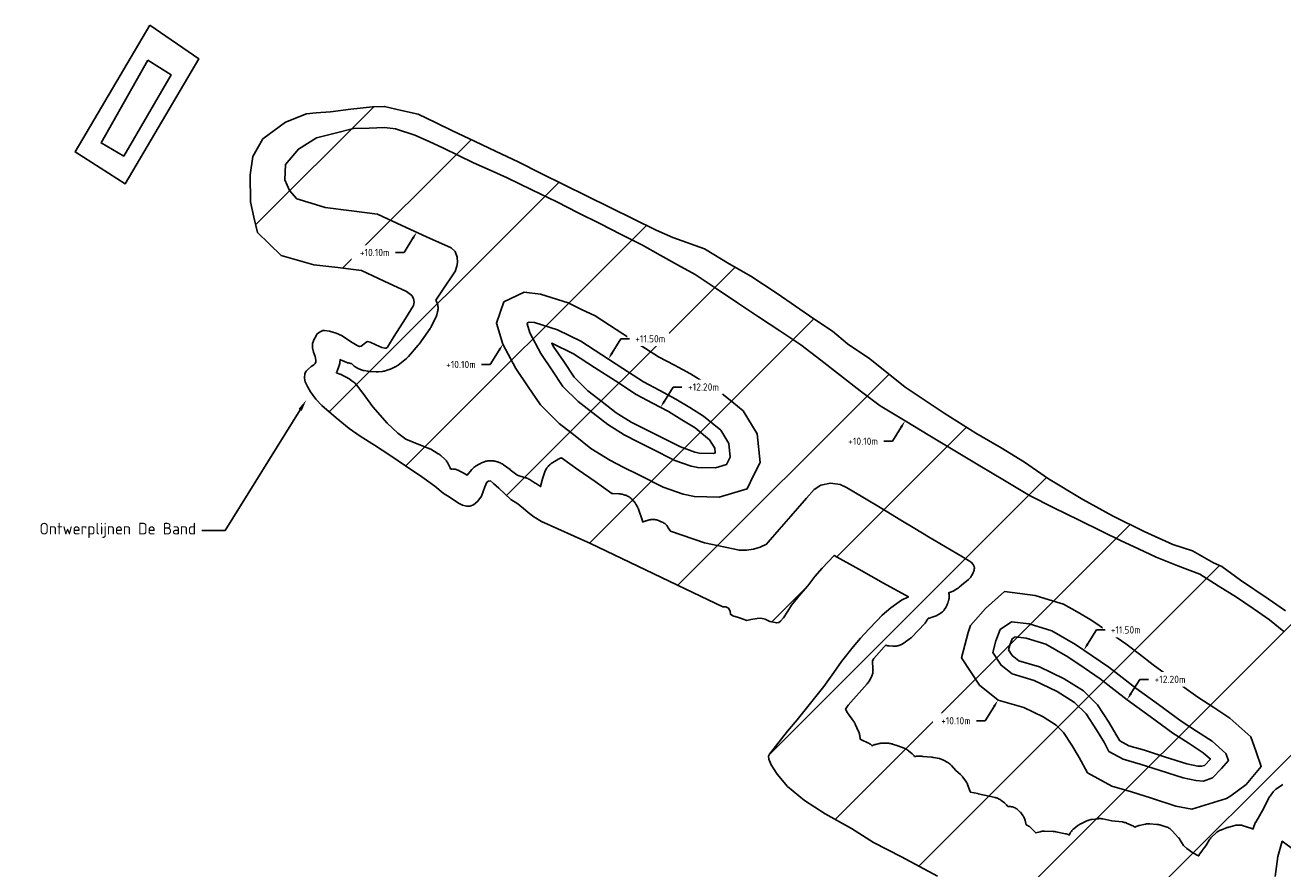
# Model space of a CAD drawing. Header units: metres. Extents: x 202642 to 203385, y 395712 to 396180.
# Tile 2 of 3: x 202642 to 203075, y 395890 to 396180. Entities that reach past the tile are written whole.
import ezdxf
from ezdxf import colors
from ezdxf.entities.mleader import LeaderData, LeaderLine
from ezdxf.math import Vec2, Vec3

# ---------------------------------------------------------------- set-up
doc = ezdxf.new("R2010")
doc.units = ezdxf.units.M
doc.layers.get('0').update_dxf_attribs({"lineweight": 25})
doc.layers.add('Z-GROENE-RIVIER-G', color=109, linetype='Continuous', lineweight=25)
doc.styles.get("Standard").update_dxf_attribs({"font": 'NLCS-ISO.ttf'})

msp = doc.modelspace()

# ---------------------------------------------------------------- hatches: boundary and pattern name
at = {"layer": 'Z-GROENE-RIVIER-G'}
h = msp.add_hatch(dxfattribs=at)
h.set_pattern_fill('ANSI31', color=256, scale=10)
h.paths.add_polyline_path([(203074.76, 395899.07), (203073.26, 395893.81), (203072.31, 395886.92), (203071.54, 395881.5), (203069.63, 395874.62), (203068.98, 395868.87), (203068.81, 395862.06), (203068.26, 395857.11), (203066.94, 395852.06), (203065.74, 395849.72), (203065.02, 395848.1), (203064.56, 395846.55), (203061.7, 395846.73), (203061.01, 395846.67), (203060.01, 395846.92), (203059.1, 395847.28), (203057.75, 395847.98), (203056.17, 395848.69), (203054.17, 395849.86), (203048.56, 395853.5), (203041.36, 395858.03), (203032.83, 395862.85), (203025.9, 395866.7), (203017.72, 395870.75), (203004.55, 395877.22), (202999.12, 395880.14), (202993.97, 395882.62), (202991.24, 395883.71), (202990.27, 395883.92), (202988.75, 395883.66), (202987.93, 395883.46), (202987.46, 395883.49), (202987.11, 395883.77), (202986.53, 395884.57), (202986.06, 395885.39), (202984.33, 395886.84), (202982.44, 395888.2), (202981.28, 395888.34), (202980.47, 395888.04), (202979, 395887.19), (202977.43, 395886.51), (202975.22, 395886.57), (202974.42, 395887.08), (202964, 395885.07), (202963.4, 395884.45), (202962.64, 395884.24), (202962.17, 395884.27), (202961.36, 395884.48), (202960.12, 395885.01), (202956.07, 395887.1), (202943.78, 395893.68), (202934.09, 395898.66), (202926.48, 395903.47), (202917.49, 395908.51), (202910.35, 395913.12), (202904.56, 395917.88), (202900.94, 395922.15), (202898.92, 395925.43), (202898.1, 395927.31), (202897.99, 395928.42), (202898.34, 395929.09), (202904.51, 395937.02), (202907.8, 395940.85), (202917.03, 395952.33), (202920.46, 395957.2), (202923.14, 395960.92), (202927.14, 395966.02), (202929.65, 395968.97), (202932.49, 395972.14), (202935.26, 395974.92), (202937.11, 395976.93), (202940.1, 395979.44), (202942.16, 395980.92), (202943.77, 395982.06), (202946.1, 395983.2), (202937.58, 395987.96), (202929.06, 395992.73), (202920.54, 395997.49), (202916.4, 395993.12), (202913.97, 395990.22), (202911.48, 395987.06), (202908.96, 395984.1), (202905.86, 395980.36), (202904.62, 395978.24), (202903.18, 395975.99), (202902.09, 395974.86), (202901.57, 395974.43), (202900.81, 395974.22), (202898.46, 395974.75), (202896.79, 395975.58), (202895.28, 395975.82), (202894.1, 395975.75), (202891.93, 395975.42), (202890.53, 395975.12), (202889.3, 395975.49), (202887.62, 395976.13), (202885.74, 395976.65), (202884.87, 395977.2), (202884.78, 395978.27), (202884.17, 395979.28), (202883.28, 395979.78), (202882.24, 395979.8), (202871.92, 395984.74), (202836.73, 396001.62), (202819.82, 396009.12), (202817.22, 396010.81), (202815.33, 396012.27), (202814.39, 396013), (202811.7, 396015.24), (202809.37, 396016.74), (202805.14, 396020.57), (202803.33, 396022.26), (202802.34, 396023.13), (202801.62, 396023.08), (202801.08, 396022.68), (202800.4, 396021.06), (202799.23, 396017.86), (202797.93, 396016.17), (202796.46, 396014.88), (202795.23, 396014.46), (202794.11, 396014.38), (202792.67, 396014.72), (202791.34, 396015.46), (202788.41, 396017.36), (202786.07, 396018.94), (202783.12, 396021.3), (202778.64, 396024.5), (202773.43, 396028.03), (202767.74, 396032), (202762.38, 396035.47), (202757.52, 396038.52), (202753.71, 396041.21), (202749.25, 396044.81), (202744.28, 396049.05), (202742.24, 396051.25), (202740.34, 396053.74), (202739.37, 396055.6), (202738.55, 396057.28), (202738.33, 396058.49), (202738.47, 396060.09), (202738.94, 396060.96), (202739.58, 396061.56), (202740.63, 396062.48), (202741.53, 396063.12), (202742.03, 396063.58), (202742.22, 396064.08), (202742.27, 396064.73), (202741.97, 396065.99), (202741.38, 396067.4), (202741.05, 396068.92), (202741.12, 396070.47), (202741.69, 396071.92), (202742.07, 396072.64), (202742.61, 396073.6), (202743.15, 396074.15), (202743.96, 396074.57), (202744.62, 396074.86), (202745.16, 396074.89), (202746.94, 396074.68), (202749.26, 396074.02), (202751.06, 396073.13), (202754.74, 396070.72), (202756.39, 396069.73), (202757.25, 396069.37), (202757.81, 396069.52), (202758.25, 396069.86), (202758.83, 396070.27), (202759.41, 396070.78), (202760, 396071.13), (202760.93, 396070.85), (202762.9, 396069.94), (202764.98, 396069.01), (202765.98, 396068.78), (202766.47, 396068.84), (202766.84, 396069.15), (202767.27, 396069.78), (202769.21, 396073.01), (202773.04, 396079.05), (202775.81, 396083.51), (202776.08, 396084.69), (202775.8, 396085.96), (202775.2, 396086.92), (202773.4, 396088.31), (202765.69, 396091.92), (202757.99, 396095.53), (202749.74, 396096.55), (202741.49, 396097.57), (202735.87, 396099.17), (202730.25, 396100.76), (202726.21, 396104.69), (202722.18, 396108.62), (202720.94, 396113.9), (202719.69, 396119.18), (202719.59, 396128.53), (202720.5, 396134.77), (202724.03, 396140.87), (202731.74, 396146.68), (202739.02, 396149.52), (202742.35, 396149.8), (202747.26, 396150.2), (202754.25, 396151.05), (202761.77, 396151.95), (202765.89, 396152.04), (202771.68, 396150.68), (202777.47, 396149.33), (202783.35, 396146.5), (202789.23, 396143.66), (202796.76, 396140.09), (202804.29, 396136.51), (202811.82, 396132.93), (202819.74, 396129.01), (202827.67, 396125.08), (202835.59, 396121.16), (202843.52, 396117.24), (202851.44, 396113.32), (202859.36, 396109.4), (202865.06, 396106.98), (202875.9, 396103.04), (202884.4, 396097.86), (202891.88, 396093.56), (202900.99, 396087.62), (202913.54, 396078.91), (202919.99, 396074.64), (202925.11, 396070.37), (202932.79, 396065.15), (202945, 396055.44), (202958.39, 396046.43), (202969.32, 396039.61), (202978.01, 396034.49), (202986.02, 396029.6), (202994.28, 396023.87), (203006.11, 396016.78), (203016.35, 396011.13), (203027.28, 396005.69), (203037.04, 396001.26), (203043.87, 395999.08), (203051.07, 395994.97), (203053.95, 395993.63), (203060.4, 395989), (203069.89, 395982.55), (203075.84, 395978.4), (203086.31, 395968.9), (203092.61, 395963.01), (203093.09, 395962.5), (203103.8, 395949.43), (203111.54, 395942.77), (203118.15, 395937.46), (203124.76, 395932.15), (203131.37, 395926.89), (203137.98, 395921.63), (203143.1, 395917.56), (203159.03, 395908.13), (203187.94, 395888.14), (203196.19, 395883.22), (203205.87, 395877.18), (203208.86, 395875.74), (203222.68, 395865.72), (203240.96, 395843.96), (203245.24, 395838.19), (203248.74, 395833.47), (203252.23, 395828.75), (203260.32, 395817.22), (203264.09, 395810.06), (203272.8, 395798.38), (203275.42, 395793.09), (203278.46, 395788.06), (203287.73, 395772.75), (203291.9, 395768.6), (203294.72, 395766.76), (203296.04, 395765.9), (203300.02, 395764.54), (203319.58, 395751.21), (203321.01, 395748.45), (203321.17, 395746.33), (203320.72, 395744.81), (203319.66, 395742.46), (203319.2, 395741.12), (203315.92, 395734.48), (203311.45, 395733.22), (203303.62, 395734.29), (203300.57, 395734.33), (203296.98, 395736.16), (203294.04, 395737.5), (203290.22, 395739.67), (203288.31, 395739.67), (203283.66, 395738.86), (203277.93, 395738.56), (203270.95, 395738.92), (203265.58, 395738.32), (203257.83, 395736.77), (203253.42, 395737.19), (203249.66, 395739.76), (203247.75, 395741.9), (203242.2, 395745.96), (203240.42, 395747.04), (203238.87, 395749.44), (203238.01, 395750.78), (203234.31, 395756.86), (203231.57, 395761.37), (203228.82, 395765.87), (203223.54, 395773.87), (203218.47, 395781.12), (203215.6, 395785.22), (203212.74, 395789.32), (203208.47, 395795.43), (203203.9, 395801.6), (203199.33, 395807.76), (203193.94, 395813.06), (203190.09, 395816.85), (203186.23, 395820.64), (203179.88, 395825.85), (203172.48, 395832.04), (203163.95, 395836.85), (203155.42, 395841.66), (203153.9, 395842.56), (203146.05, 395847.44), (203138.2, 395852.32), (203130.34, 395857.2), (203122.4, 395863.18), (203114.46, 395869.16), (203106.52, 395875.14), (203098.58, 395881.12), (203090.64, 395887.11), (203082.7, 395893.09)])

# ---------------------------------------------------------------- linework, layer by layer
for points, elevation in [([(202684.4, 396167.95), (202692.48, 396162.9), (202676.12, 396134.96), (202668.36, 396139.5), (202684.4, 396167.95)], 12.2), ([(203075.32, 395971.25), (203070.35, 395975.31), (203064.68, 395979.2), (203059, 395983.08), (203052.67, 395987.05), (203046.35, 395991.02), (203038.84, 395993.94), (203031.34, 395996.86), (203025.23, 395999.75), (203019.11, 396002.65), (203012.99, 396005.55), (203004.59, 396009.72), (202996.19, 396013.89), (202987.79, 396018.07), (202979.22, 396023.21), (202970.66, 396028.35), (202962.09, 396033.49), (202953.53, 396038.63), (202944.96, 396043.78), (202936.39, 396048.92), (202929.57, 396054.18), (202922.75, 396059.44), (202915.93, 396064.71), (202909.11, 396069.97), (202901.83, 396074.81), (202894.55, 396079.65), (202887.28, 396084.48), (202880, 396089.32), (202872.72, 396094.16), (202866.7, 396097.52), (202860.68, 396100.89), (202854.66, 396104.25), (202847.28, 396107.98), (202839.9, 396111.71), (202832.52, 396115.44), (202825.13, 396119.17), (202816.58, 396123.32), (202808.02, 396127.47), (202802.26, 396130.08), (202796.49, 396132.68), (202791.31, 396135.19), (202786.13, 396137.7), (202781.19, 396139.92), (202776.25, 396142.13), (202769.64, 396144.36), (202765.84, 396144.81), (202760.54, 396144.61), (202755.23, 396144.41), (202748.86, 396142.84), (202742.49, 396141.27), (202736.22, 396137.39), (202731.84, 396132.02), (202731.54, 396126.74), (202733.13, 396123.16), (202735.72, 396120.27), (202740.6, 396118.75), (202745.47, 396117.23), (202754.45, 396116.12), (202763.43, 396115), (202771.87, 396111.11), (202780.31, 396107.21), (202788.75, 396103.31), (202790.22, 396102.05), (202790.9, 396100.15), (202791.01, 396098.3), (202790.78, 396097.01), (202790.17, 396095.26), (202790.09, 396095.13), (202790.08, 396095.12), (202785.61, 396088.47), (202783.54, 396085.31), (202783.76, 396084.86), (202783.89, 396084.56), (202784.01, 396084.26), (202784.1, 396083.94), (202784.18, 396083.63), (202784.23, 396083.3), (202784.26, 396082.98), (202784.27, 396082.65), (202784.26, 396082.32), (202784.23, 396082), (202784.18, 396081.67), (202784.11, 396081.37), (202783.82, 396080.29), (202783.82, 396080.28), (202783.72, 396079.96), (202783.61, 396079.66), (202783.47, 396079.36), (202783.45, 396079.31), (202781.88, 396076.22), (202781.75, 396075.98), (202781.58, 396075.7), (202781.51, 396075.61), (202777.76, 396070.25), (202777.63, 396070.08), (202777.47, 396069.88), (202774.13, 396065.97), (202774.09, 396065.92), (202773.86, 396065.68), (202773.62, 396065.46), (202773.44, 396065.31), (202770.56, 396063.01), (202770.49, 396062.95), (202770.23, 396062.76), (202769.95, 396062.59), (202769.66, 396062.44), (202769.47, 396062.35), (202767.89, 396061.65), (202767.79, 396061.61), (202767.48, 396061.49), (202767.44, 396061.48), (202766.12, 396061.04), (202765.85, 396060.96), (202765.54, 396060.89), (202765.21, 396060.84), (202765.12, 396060.83), (202763.81, 396060.68), (202763.57, 396060.66), (202763.25, 396060.64), (202762.97, 396060.65), (202760.77, 396060.78), (202760.72, 396060.78), (202760.4, 396060.81), (202760.12, 396060.85), (202758.89, 396061.09), (202758.84, 396061.1), (202758.52, 396061.17), (202758.21, 396061.27), (202757.9, 396061.38), (202757.84, 396061.41), (202756.54, 396061.97), (202756.3, 396062.08), (202756.01, 396062.23), (202755.73, 396062.4), (202755.47, 396062.59), (202755.22, 396062.8), (202754.98, 396063.03), (202754.96, 396063.04), (202754.45, 396063.56), (202754.12, 396063.59), (202753.8, 396063.65), (202753.48, 396063.72), (202753.17, 396063.82), (202752.89, 396063.92), (202751.29, 396064.57), (202751.26, 396064.58), (202750.99, 396064.7), (202750.59, 396064.9), (202750.51, 396064.04), (202750.49, 396063.82), (202750.43, 396063.49), (202750.36, 396063.17), (202750.27, 396062.86), (202750.25, 396062.83), (202749.6, 396060.94), (202749.5, 396060.67), (202749.36, 396060.37), (202749.33, 396060.3), (202750.53, 396059.92), (202750.61, 396059.89), (202750.91, 396059.78), (202751.21, 396059.64), (202751.34, 396059.58), (202753.13, 396058.63), (202753.29, 396058.54), (202753.57, 396058.37), (202753.66, 396058.31), (202755.12, 396057.28), (202755.3, 396057.15), (202755.55, 396056.94), (202755.79, 396056.72), (202756.02, 396056.48), (202756.22, 396056.23), (202758.08, 396053.81), (202758.17, 396053.69), (202761.86, 396048.58), (202766.75, 396043.02), (202770.46, 396039.53), (202773.24, 396037.51), (202775.66, 396036.47), (202781.12, 396034.3), (202781.18, 396034.27), (202781.48, 396034.14), (202781.75, 396034), (202784.37, 396032.5), (202784.39, 396032.49), (202784.67, 396032.32), (202784.93, 396032.13), (202785.18, 396031.92), (202785.27, 396031.84), (202786.56, 396030.65), (202786.71, 396030.51), (202786.93, 396030.27), (202787.14, 396030.02), (202787.33, 396029.75), (202787.51, 396029.47), (202787.65, 396029.21), (202788.43, 396027.65), (202788.44, 396027.63), (202788.57, 396027.33), (202788.62, 396027.19), (202788.85, 396027.22), (202789.18, 396027.23), (202789.5, 396027.22), (202789.83, 396027.18), (202790.15, 396027.13), (202790.47, 396027.06), (202790.79, 396026.96), (202791.09, 396026.85), (202791.39, 396026.71), (202791.56, 396026.62), (202792.94, 396025.87), (202794.3, 396025.14), (202795.87, 396027.05), (202795.97, 396027.16), (202796.19, 396027.4), (202796.43, 396027.63), (202796.68, 396027.83), (202796.95, 396028.02), (202797.21, 396028.19), (202798.61, 396029), (202798.62, 396029.01), (202798.91, 396029.17), (202799.21, 396029.3), (202799.27, 396029.33), (202800.21, 396029.7), (202800.45, 396029.79), (202800.76, 396029.88), (202801.08, 396029.96), (202801.4, 396030.01), (202801.73, 396030.04), (202802.06, 396030.05), (202802.35, 396030.05), (202803.28, 396029.99), (202803.31, 396029.99), (202803.64, 396029.96), (202803.96, 396029.9), (202804.28, 396029.83), (202804.59, 396029.73), (202804.78, 396029.67), (202805.6, 396029.35), (202805.72, 396029.3), (202806.01, 396029.17), (202806.3, 396029.01), (202806.58, 396028.84), (202806.78, 396028.7), (202809.04, 396027.03), (202809.11, 396026.97), (202809.13, 396026.96), (202811.35, 396025.25), (202811.83, 396025.02), (202814.42, 396024.22), (202814.56, 396024.18), (202814.86, 396024.06), (202815.16, 396023.93), (202815.45, 396023.77), (202815.6, 396023.68), (202817.73, 396022.35), (202817.77, 396022.32), (202819.53, 396021.2), (202820.07, 396023.36), (202820.09, 396023.44), (202820.18, 396023.75), (202820.21, 396023.84), (202821.18, 396026.54), (202821.27, 396026.76), (202821.41, 396027.06), (202821.56, 396027.35), (202821.73, 396027.63), (202821.92, 396027.89), (202822.13, 396028.14), (202822.35, 396028.38), (202822.59, 396028.61), (202822.85, 396028.81), (202823.11, 396029.01), (202823.23, 396029.08), (202825.49, 396030.51), (202825.66, 396030.61), (202825.95, 396030.76), (202826.25, 396030.9), (202826.55, 396031.01), (202826.76, 396031.08), (202832.54, 396026.98), (202838.32, 396022.88), (202844.1, 396018.77)], 10.1), ([(202860.09, 396065.84), (202865.59, 396062.92), (202871.08, 396060), (202876.26, 396056.8), (202881.45, 396053.61), (202885.33, 396050.42), (202889.22, 396047.23), (202894.04, 396039.33), (202895.05, 396029.51), (202892.82, 396024.94), (202890.6, 396020.38), (202881.04, 396017.56), (202872.46, 396017.74), (202868.6, 396018.59), (202861.78, 396020.96), (202853.16, 396025.34), (202848.25, 396027.79), (202843.35, 396030.24), (202836.9, 396034.32), (202831.4, 396038.61), (202825.9, 396042.91), (202819.5, 396049.26), (202815.26, 396055.55), (202811.02, 396061.84), (202806.59, 396070.21), (202804.38, 396077.4), (202806.92, 396084.74), (202813.93, 396088.1), (202819.53, 396087.45), (202829.05, 396084.47), (202833.68, 396082.19), (202838.31, 396079.91), (202845.57, 396075.22), (202852.83, 396070.53), (202860.09, 396065.84)], 10.1), ([(202855.02, 396057.21), (202860.56, 396054.26), (202866.11, 396051.31), (202870.87, 396048.38), (202875.62, 396045.45), (202881.56, 396040.58), (202884.32, 396036.06), (202884.81, 396031.32), (202883.54, 396028.72), (202879.7, 396027.59), (202873.65, 396027.72), (202871.32, 396028.23), (202865.71, 396030.19), (202857.65, 396034.27), (202852.96, 396036.62), (202848.26, 396038.96), (202842.66, 396042.5), (202837.59, 396046.46), (202832.52, 396050.43), (202827.24, 396055.67), (202823.42, 396061.33), (202819.61, 396066.99), (202815.87, 396074.05), (202814.9, 396077.21), (202815.01, 396077.53), (202815.65, 396077.83), (202817.44, 396077.63), (202825.32, 396075.16), (202833.37, 396071.19), (202840.59, 396066.53), (202847.8, 396061.87), (202855.02, 396057.21)], 11.5), ([(202852.49, 396052.89), (202858.05, 396049.93), (202863.62, 396046.97), (202868.17, 396044.17), (202872.71, 396041.37), (202877.73, 396037.25), (202879.46, 396034.42), (202879.63, 396032.78), (202879.03, 396032.61), (202874.24, 396032.71), (202872.68, 396033.05), (202867.67, 396034.8), (202859.9, 396038.73), (202855.31, 396041.03), (202850.72, 396043.32), (202845.54, 396046.6), (202840.69, 396050.39), (202835.83, 396054.18), (202831.11, 396058.87), (202827.51, 396064.22), (202823.9, 396069.56), (202823.39, 396070.52), (202823.46, 396070.5), (202830.9, 396066.83), (202838.1, 396062.19), (202845.29, 396057.54), (202852.49, 396052.89)], 12.2), ([(202844.1, 396018.77), (202844.14, 396018.77), (202844.23, 396018.78), (202844.42, 396018.77), (202846.53, 396018.69), (202846.67, 396018.69), (202846.99, 396018.65), (202847.32, 396018.6), (202847.64, 396018.53), (202847.66, 396018.52), (202848.58, 396018.27), (202848.86, 396018.18), (202849.17, 396018.07), (202849.47, 396017.93), (202849.75, 396017.78), (202850.03, 396017.6), (202850.3, 396017.41), (202850.55, 396017.21), (202850.79, 396016.98), (202850.86, 396016.91), (202851.58, 396016.17), (202851.74, 396015.99), (202851.94, 396015.74), (202852.13, 396015.48), (202852.31, 396015.2), (202852.36, 396015.09), (202852.86, 396014.2), (202852.95, 396014.01), (202853.09, 396013.71), (202853.19, 396013.44), (202854.48, 396009.73), (202854.49, 396009.7), (202854.58, 396009.38), (202854.62, 396009.24), (202854.69, 396008.95), (202854.89, 396009.06), (202855.19, 396009.19), (202855.5, 396009.31), (202855.81, 396009.4), (202855.85, 396009.41), (202856.93, 396009.69), (202857.21, 396009.76), (202857.53, 396009.81), (202857.86, 396009.84), (202858.19, 396009.85), (202858.51, 396009.84), (202858.84, 396009.81), (202859.16, 396009.76), (202859.48, 396009.68), (202859.79, 396009.59), (202860.07, 396009.49), (202861.09, 396009.07), (202861.12, 396009.06), (202861.42, 396008.92), (202861.71, 396008.77), (202861.98, 396008.6), (202862.25, 396008.41), (202862.5, 396008.2), (202862.74, 396007.98), (202862.97, 396007.74), (202863.17, 396007.48), (202863.36, 396007.22), (202863.5, 396007), (202864.02, 396006.12), (202864.06, 396006.06), (202864.21, 396005.77), (202875.99, 396001.83), (202887.97, 395999.23), (202890.37, 395999.3), (202892.82, 395999.64), (202895.12, 396000.31), (202897.33, 396001.39), (202897.88, 396002.03), (202901.7, 396006.45), (202905.61, 396010.98), (202911.01, 396017.23), (202913.67, 396020.16), (202916.03, 396021.64), (202919.36, 396022.4), (202922.68, 396021.92), (202924.76, 396020.91), (202930.43, 396017.51), (202936.98, 396013.58), (202943.52, 396009.65), (202948.3, 396006.78), (202953.08, 396003.91), (202958.9, 396000.42), (202964.72, 395996.93), (202967.7, 395995.14), (202968.37, 395994.34), (202968.73, 395993.65), (202968.82, 395993.03), (202968.77, 395992.71), (202968.69, 395992.39), (202968.6, 395992.08), (202968.48, 395991.77), (202968.4, 395991.57), (202968.12, 395990.97), (202968.07, 395990.87), (202967.92, 395990.58), (202967.74, 395990.3), (202967.55, 395990.04), (202967.35, 395989.79), (202967.12, 395989.55), (202966.88, 395989.32), (202966.79, 395989.24), (202964.35, 395987.21), (202963.54, 395986.49), (202963.51, 395986.46), (202963.26, 395986.25), (202962.99, 395986.06), (202962.8, 395985.94), (202961.87, 395985.38), (202961.78, 395985.33), (202961.49, 395985.17), (202961.2, 395985.04), (202960.89, 395984.92), (202960.87, 395984.92), (202959.98, 395984.62), (202960.02, 395984.47), (202960.05, 395984.31), (202960.11, 395983.98), (202960.14, 395983.66), (202960.15, 395983.33), (202960.14, 395983), (202960.11, 395982.68), (202960.05, 395982.36), (202959.98, 395982.04), (202959.94, 395981.9), (202959.68, 395981.02), (202959.62, 395980.84), (202959.5, 395980.54), (202959.37, 395980.24), (202959.22, 395979.95), (202959.14, 395979.83), (202958.75, 395979.2), (202958.66, 395979.04), (202958.46, 395978.78), (202958.26, 395978.52), (202958.03, 395978.29), (202957.79, 395978.06), (202957.54, 395977.85), (202957.28, 395977.66), (202957.22, 395977.63), (202956.46, 395977.13), (202956.23, 395976.99), (202955.94, 395976.84), (202955.65, 395976.7), (202955.63, 395976.7), (202954.93, 395976.41), (202954.65, 395976.31), (202954.6, 395976.29), (202953.95, 395976.08), (202953.68, 395975.99), (202953.36, 395975.92), (202953.04, 395975.87), (202952.95, 395975.86), (202952.92, 395975.8), (202952.77, 395975.51), (202952.61, 395975.25), (202952.27, 395974.74), (202952.26, 395974.72), (202952.07, 395974.45), (202951.86, 395974.2), (202951.73, 395974.05), (202947.15, 395969.24), (202947.06, 395969.15), (202946.82, 395968.93), (202946.57, 395968.72), (202946.43, 395968.61), (202945.12, 395967.68), (202944.99, 395967.59), (202944.71, 395967.42), (202944.67, 395967.39), (202943.69, 395966.84), (202943.44, 395966.71), (202943.15, 395966.57), (202942.84, 395966.46), (202942.53, 395966.36), (202942.21, 395966.29), (202941.89, 395966.24), (202941.56, 395966.2), (202941.23, 395966.19), (202940.91, 395966.2), (202940.78, 395966.21), (202939.54, 395966.33), (202939.34, 395966.35), (202939.01, 395966.4), (202938.69, 395966.48), (202938.38, 395966.57), (202938.29, 395966.6), (202937.94, 395966.16), (202937.79, 395965.98), (202937.77, 395965.96), (202934.25, 395961.99), (202933.71, 395961.24), (202933.73, 395960.73), (202933.81, 395959.78), (202933.82, 395959.71), (202933.92, 395958.27), (202933.92, 395958.25), (202933.93, 395957.93), (202933.92, 395957.6), (202933.89, 395957.27), (202933.83, 395956.95), (202933.76, 395956.63), (202933.66, 395956.32), (202933.55, 395956.01), (202933.41, 395955.71), (202933.29, 395955.48), (202932.56, 395954.17), (202932.52, 395954.11), (202932.35, 395953.83), (202932.16, 395953.57), (202931.95, 395953.31), (202931.92, 395953.27), (202925.37, 395945.97), (202924.48, 395944.55), (202925.13, 395943.23), (202927.27, 395940.37), (202927.42, 395940.15), (202927.59, 395939.87), (202927.75, 395939.59), (202927.83, 395939.42), (202928.99, 395936.83), (202929.04, 395936.7), (202929.16, 395936.39), (202929.25, 395936.08), (202929.33, 395935.76), (202929.38, 395935.44), (202929.55, 395934.2), (202930.42, 395933.73), (202931.97, 395933.06), (202932.2, 395932.95), (202932.49, 395932.8), (202932.77, 395932.63), (202933.03, 395932.44), (202933.29, 395932.23), (202933.53, 395932), (202933.63, 395931.9), (202934.04, 395932.1), (202934.29, 395932.21), (202934.6, 395932.33), (202934.91, 395932.42), (202934.95, 395932.43), (202936.02, 395932.71), (202936.3, 395932.78), (202936.63, 395932.83), (202936.95, 395932.86), (202937.28, 395932.87), (202937.41, 395932.87), (202939.11, 395932.83), (202939.31, 395932.82), (202939.63, 395932.78), (202939.96, 395932.73), (202940.27, 395932.66), (202940.59, 395932.56), (202940.66, 395932.54), (202942.42, 395931.91), (202942.43, 395931.91), (202944.61, 395931.13), (202944.84, 395931.04), (202945.14, 395930.9), (202945.43, 395930.75), (202945.7, 395930.58), (202945.97, 395930.39), (202946.18, 395930.22), (202947.36, 395929.21), (202947.4, 395929.17), (202947.64, 395928.94), (202947.87, 395928.71), (202948.07, 395928.45), (202948.21, 395928.26), (202948.27, 395928.27), (202948.59, 395928.3), (202948.91, 395928.31), (202950.69, 395928.31), (202951.02, 395928.3), (202951.12, 395928.29), (202954.11, 395928.04), (202954.34, 395928.02), (202954.66, 395927.96), (202954.72, 395927.95), (202956.78, 395927.51), (202957.04, 395927.45), (202957.35, 395927.36), (202957.66, 395927.24), (202957.96, 395927.11), (202958.18, 395926.99), (202959.65, 395926.17), (202959.72, 395926.13), (202960, 395925.96), (202960.26, 395925.77), (202960.52, 395925.56), (202960.75, 395925.34), (202960.89, 395925.2), (202962.48, 395923.47), (202964.07, 395922.05), (202964.26, 395921.87), (202964.49, 395921.63), (202964.69, 395921.38), (202964.78, 395921.25), (202965.86, 395919.76), (202965.96, 395919.61), (202966.14, 395919.34), (202966.29, 395919.05), (202966.42, 395918.75), (202966.46, 395918.65), (202967.41, 395916.24), (202967.48, 395916.02), (202967.51, 395915.94), (202969.99, 395915.46), (202970, 395915.45), (202970.14, 395915.42), (202973.91, 395914.56), (202975.93, 395914.13), (202976.19, 395914.07), (202976.5, 395913.98), (202976.81, 395913.86), (202977.11, 395913.73), (202977.39, 395913.57), (202977.67, 395913.4), (202977.94, 395913.21), (202977.94, 395913.21), (202979.19, 395912.24), (202979.44, 395912.04), (202979.68, 395911.81), (202979.91, 395911.58), (202980.11, 395911.32), (202980.31, 395911.06), (202980.31, 395911.05), (202980.4, 395911.06), (202980.95, 395911.05), (202981.27, 395911.02), (202981.6, 395910.97), (202981.91, 395910.89), (202982.23, 395910.8), (202982.53, 395910.68), (202982.83, 395910.55), (202983.12, 395910.39), (202983.4, 395910.22), (202983.66, 395910.03), (202983.92, 395909.82), (202984.16, 395909.6), (202984.38, 395909.36), (202984.59, 395909.11), (202984.63, 395909.04), (202985.47, 395907.92), (202985.62, 395907.71), (202985.79, 395907.43), (202985.94, 395907.15), (202986.08, 395906.85), (202986.19, 395906.54), (202986.29, 395906.23), (202986.3, 395906.19), (202986.67, 395904.75), (202987.12, 395904.49), (202987.18, 395904.46), (202987.46, 395904.29), (202987.73, 395904.1), (202987.98, 395903.89), (202988.21, 395903.67), (202989.95, 395901.94), (202991.4, 395902.34), (202991.46, 395902.36), (202991.77, 395902.43), (202992.1, 395902.49), (202992.42, 395902.52), (202992.75, 395902.53), (202992.89, 395902.53), (202995.97, 395902.44), (202996.16, 395902.44), (202996.49, 395902.4), (202996.81, 395902.35), (202996.87, 395902.34), (203000.15, 395901.64), (203000.41, 395901.58), (203000.72, 395901.49), (203001.03, 395901.37), (203001.32, 395901.24), (203001.45, 395901.17), (203001.57, 395901.45), (203001.66, 395901.65), (203001.82, 395901.94), (203001.99, 395902.22), (203002.18, 395902.48), (203002.39, 395902.74), (203002.61, 395902.98), (203002.85, 395903.2), (203003.02, 395903.34), (203004.39, 395904.44), (203004.48, 395904.51), (203004.74, 395904.7), (203005.02, 395904.87), (203005.31, 395905.03), (203005.4, 395905.07), (203007.72, 395906.16), (203007.93, 395906.25), (203008.24, 395906.37), (203008.55, 395906.46), (203008.87, 395906.54), (203009.19, 395906.59), (203009.28, 395906.6), (203011.42, 395906.84), (203011.66, 395906.87), (203011.99, 395906.88), (203012.31, 395906.87), (203012.64, 395906.83), (203012.96, 395906.78), (203013.02, 395906.77), (203016.06, 395906.12), (203019.66, 395905.72), (203019.75, 395905.7), (203020.07, 395905.65), (203020.39, 395905.58), (203020.71, 395905.48), (203021.01, 395905.37), (203021.16, 395905.3), (203023.53, 395904.23), (203023.68, 395904.16), (203023.97, 395904), (203024.12, 395903.91), (203024.22, 395903.97), (203024.51, 395904.12), (203024.81, 395904.26), (203025.11, 395904.37), (203025.43, 395904.47), (203025.59, 395904.51), (203027.59, 395904.97), (203027.74, 395905), (203028.07, 395905.06), (203028.39, 395905.09), (203028.72, 395905.1), (203029.05, 395905.09), (203029.13, 395905.08), (203031.56, 395904.88), (203031.8, 395904.86), (203032.12, 395904.8), (203032.44, 395904.73), (203032.6, 395904.68), (203034.68, 395904.05), (203034.84, 395904), (203035.15, 395903.89), (203035.44, 395903.75), (203035.73, 395903.6), (203036.01, 395903.43), (203036.28, 395903.23), (203036.53, 395903.03), (203036.77, 395902.8), (203036.92, 395902.64), (203039.08, 395900.28), (203039.15, 395900.2), (203039.36, 395899.95), (203039.55, 395899.69), (203039.67, 395899.5), (203040.78, 395897.66), (203041.95, 395896.54), (203044.03, 395895.13), (203045.98, 395894.03), (203046, 395894.08), (203046.15, 395894.37), (203046.32, 395894.64), (203046.37, 395894.71), (203047.28, 395896.03), (203047.43, 395896.24), (203047.49, 395896.31), (203048.47, 395897.55), (203049.59, 395899.44), (203049.74, 395899.69), (203049.93, 395899.95), (203050.14, 395900.21), (203050.36, 395900.44), (203050.47, 395900.55), (203051.89, 395901.89), (203052.03, 395902.01), (203052.28, 395902.22), (203052.55, 395902.41), (203052.82, 395902.58), (203053.11, 395902.74), (203053.41, 395902.87), (203053.57, 395902.94), (203055.84, 395903.79), (203055.99, 395903.84), (203056.3, 395903.93), (203056.34, 395903.94), (203058.48, 395904.5), (203058.76, 395904.56), (203059.09, 395904.62), (203059.41, 395904.65), (203059.74, 395904.66), (203060.07, 395904.65), (203060.39, 395904.62), (203060.72, 395904.56), (203061.03, 395904.49), (203061.34, 395904.4), (203063.88, 395903.54), (203063.89, 395903.54), (203064.2, 395903.42), (203064.49, 395903.29), (203064.67, 395903.2), (203065.18, 395904.73), (203065.19, 395904.75), (203065.3, 395905.05), (203065.44, 395905.35), (203065.59, 395905.64), (203065.61, 395905.67), (203066.88, 395907.84), (203068.5, 395910.67), (203070, 395913.74), (203070.01, 395913.76), (203070.16, 395914.05), (203070.34, 395914.33), (203070.53, 395914.59), (203070.54, 395914.61), (203071.67, 395916.08), (203071.87, 395916.31), (203072.09, 395916.55), (203072.33, 395916.78), (203072.59, 395916.98), (203072.75, 395917.1), (203074.61, 395918.42), (203074.72, 395918.49), (203074.99, 395918.66)], 10.1), ([(203020.93, 395967.08), (203014.92, 395971.17), (203008.91, 395975.26), (203004.17, 395978), (202999.43, 395980.74), (202994.6, 395982.22), (202989.77, 395983.69), (202984.47, 395984.36), (202979.17, 395985.03), (202972.69, 395979.25), (202967.48, 395973.3), (202966.65, 395970.96), (202964.38, 395962.24), (202967.48, 395957.55), (202970.58, 395952.86), (202977.03, 395947.63), (202985.8, 395945.07), (202992.43, 395941.89), (202996.97, 395939), (202999.48, 395936.54), (203002.29, 395932.12), (203004.86, 395927.94), (203007.71, 395922.64), (203016.15, 395918.01), (203022.91, 395916.04), (203029.72, 395913.87), (203038.09, 395911.19), (203043.66, 395910.06), (203049.63, 395911.94), (203055.61, 395913.82), (203057.08, 395914.73), (203062.31, 395918.66), (203067.52, 395924.81), (203065.74, 395929.9), (203063.95, 395934.98), (203056.69, 395941.49), (203051.17, 395945.06), (203045.65, 395948.63), (203038.01, 395954.22), (203030.37, 395959.81), (203025.65, 395963.45), (203020.93, 395967.08)], 10.1), ([(203015.06, 395958.98), (203009.32, 395962.88), (203003.59, 395966.78), (202995.41, 395971.51), (202987.67, 395973.88), (202981.6, 395974.65), (202977.64, 395972.02), (202976.22, 395968.02), (202975.18, 395964.04), (202978.07, 395959.66), (202981.77, 395956.67), (202989.4, 395954.44), (202997.3, 395950.64), (203003.21, 395946.88), (203007.3, 395942.88), (203010.78, 395937.41), (203013.53, 395932.93), (203015.11, 395929.99), (203020, 395927.3), (203025.83, 395925.61), (203032.76, 395923.39), (203040.61, 395920.88), (203045, 395919.99), (203047.67, 395919.81), (203050.74, 395920.87), (203053.81, 395924.1), (203056.19, 395926.91), (203055.37, 395929.25), (203050.6, 395933.52), (203045.29, 395936.95), (203039.98, 395940.39), (203032.17, 395946.1), (203024.37, 395951.81), (203019.71, 395955.4), (203015.06, 395958.98)], 11.5), ([(203012.13, 395954.93), (203006.53, 395958.74), (203000.92, 395962.55), (202993.4, 395966.9), (202986.61, 395968.97), (202982.81, 395969.45), (202981.79, 395968.78), (202981, 395966.55), (202980.58, 395964.93), (202981.82, 395963.06), (202984.13, 395961.19), (202991.19, 395959.13), (202999.73, 395955.02), (203006.33, 395950.82), (203011.21, 395946.05), (203015.02, 395940.06), (203017.86, 395935.42), (203018.81, 395933.66), (203021.92, 395931.95), (203027.29, 395930.39), (203034.28, 395928.16), (203041.88, 395925.73), (203045.67, 395924.96), (203047, 395924.87), (203047.96, 395925.2), (203050, 395927.35), (203047.56, 395929.53), (203042.35, 395932.9), (203037.14, 395936.27), (203029.25, 395942.04), (203021.37, 395947.81), (203016.75, 395951.37), (203012.13, 395954.93)], 12.2)]:
    msp.add_lwpolyline(points, dxfattribs=dict(at, elevation=elevation))
msp.add_polyline3d([(202685.09, 396180.03, 12.66), (202701.96, 396168.47, 12.56), (202676.63, 396125.42, 13.93), (202659.39, 396136.36, 13.64), (202685.09, 396180.03, 12.66)], close=True, dxfattribs=at)
for points in [[(202956.07, 395887.1, 12.26), (202943.78, 395893.68, 12.22), (202934.09, 395898.66, 12.15), (202926.48, 395903.47, 11.98), (202917.49, 395908.51, 11.97), (202910.35, 395913.12, 11.88), (202904.56, 395917.88, 11.92), (202900.94, 395922.15, 12.36), (202898.92, 395925.43, 13.03), (202898.1, 395927.31, 13.45), (202897.99, 395928.42, 13.7), (202898.34, 395929.09, 13.72), (202904.51, 395937.02, 13.46), (202907.8, 395940.85, 13.39), (202917.03, 395952.33, 13.02), (202920.46, 395957.2, 12.88), (202923.14, 395960.92, 12.84), (202927.14, 395966.02, 12.8), (202929.65, 395968.97, 12.79), (202932.49, 395972.14, 12.8), (202935.26, 395974.92, 12.8), (202937.11, 395976.93, 12.81), (202940.1, 395979.44, 12.81), (202942.16, 395980.92, 12.8), (202943.77, 395982.06, 12.79), (202946.1, 395983.2, 12.76), (202937.58, 395987.96, 12.98), (202929.06, 395992.73, 13.06), (202920.54, 395997.49, 12.88), (202916.4, 395993.12, 12.88), (202913.97, 395990.22, 12.89), (202911.48, 395987.06, 12.89), (202908.96, 395984.1, 12.91), (202905.86, 395980.36, 12.96), (202904.62, 395978.24, 13), (202903.18, 395975.99, 13.06), (202902.09, 395974.86, 13.1), (202901.57, 395974.43, 13.12), (202900.81, 395974.22, 13.13), (202898.46, 395974.75, 13.13), (202896.79, 395975.58, 13.09), (202895.28, 395975.82, 13.09), (202894.1, 395975.75, 13.09), (202891.93, 395975.42, 13.12), (202890.53, 395975.12, 13.14), (202889.3, 395975.49, 13.14), (202887.62, 395976.13, 13.13), (202885.74, 395976.65, 13.13), (202884.87, 395977.2, 13.13), (202884.78, 395978.27, 13.09), (202884.17, 395979.28, 13.06), (202883.28, 395979.78, 13.06), (202882.24, 395979.8, 13.09), (202871.92, 395984.74, 13.37), (202836.73, 396001.62, 14.37), (202819.82, 396009.12, 14.2), (202817.22, 396010.81, 14.12), (202815.33, 396012.27, 14.06), (202814.39, 396013, 14.03), (202811.7, 396015.24, 13.96), (202809.37, 396016.74, 13.89), (202805.14, 396020.57, 13.71), (202803.33, 396022.26, 13.62), (202802.34, 396023.13, 13.59), (202801.62, 396023.08, 13.58), (202801.08, 396022.68, 13.57), (202800.4, 396021.06, 13.58), (202799.23, 396017.86, 13.59), (202797.93, 396016.17, 13.52), (202796.46, 396014.88, 13.42), (202795.23, 396014.46, 13.35), (202794.11, 396014.38, 13.28), (202792.67, 396014.72, 13.18), (202791.34, 396015.46, 13.12), (202788.41, 396017.36, 13.03), (202786.07, 396018.94, 13), (202783.12, 396021.3, 13.02), (202778.64, 396024.5, 12.86), (202773.43, 396028.03, 12.71), (202767.74, 396032, 12.19), (202762.38, 396035.47, 12.24), (202757.52, 396038.52, 12.36), (202753.71, 396041.21, 12.5), (202749.25, 396044.81, 12.55), (202744.28, 396049.05, 12.64), (202742.24, 396051.25, 12.68), (202740.34, 396053.74, 12.69), (202739.37, 396055.6, 12.67), (202738.55, 396057.28, 12.67), (202738.33, 396058.49, 12.68), (202738.47, 396060.09, 12.69), (202738.94, 396060.96, 12.69), (202739.58, 396061.56, 12.67), (202740.63, 396062.48, 12.64), (202741.53, 396063.12, 12.61), (202742.03, 396063.58, 12.6), (202742.22, 396064.08, 12.58), (202742.27, 396064.73, 12.57), (202741.97, 396065.99, 12.55), (202741.38, 396067.4, 12.52), (202741.05, 396068.92, 12.49), (202741.12, 396070.47, 12.47), (202741.69, 396071.92, 12.45), (202742.07, 396072.64, 12.45), (202742.61, 396073.6, 12.43), (202743.15, 396074.15, 12.42), (202743.96, 396074.57, 12.4), (202744.62, 396074.86, 12.39), (202745.16, 396074.89, 12.38), (202746.94, 396074.68, 12.35), (202749.26, 396074.02, 12.34), (202751.06, 396073.13, 12.34), (202754.74, 396070.72, 12.4), (202756.39, 396069.73, 12.44), (202757.25, 396069.37, 12.49), (202757.81, 396069.52, 12.5), (202758.25, 396069.86, 12.49), (202758.83, 396070.27, 12.47), (202759.41, 396070.78, 12.43), (202760, 396071.13, 12.36), (202760.93, 396070.85, 12.34), (202762.9, 396069.94, 12.31), (202764.98, 396069.01, 12.25), (202765.98, 396068.78, 12.25), (202766.47, 396068.84, 12.25), (202766.84, 396069.15, 12.24), (202767.27, 396069.78, 12.23), (202769.21, 396073.01, 12.14), (202773.04, 396079.05, 12.04), (202775.81, 396083.51, 11.84), (202776.08, 396084.69, 11.82), (202775.8, 396085.96, 11.89), (202775.2, 396086.92, 11.92), (202773.4, 396088.31, 11.98), (202765.69, 396091.92, 11.94), (202757.99, 396095.53, 12.03), (202749.74, 396096.55, 12.07), (202741.49, 396097.57, 12.07), (202735.87, 396099.17, 12.03), (202730.25, 396100.76, 12.21), (202726.21, 396104.69, 12.21), (202722.18, 396108.62, 12.15), (202720.94, 396113.9, 12.15), (202719.69, 396119.18, 12.22), (202719.59, 396128.53, 12.14), (202720.5, 396134.77, 12.14), (202724.03, 396140.87, 12.15), (202731.74, 396146.68, 12.32), (202739.02, 396149.52, 12.52), (202742.35, 396149.8, 12.64), (202747.26, 396150.2, 12.8), (202754.25, 396151.05, 12.96), (202761.77, 396151.95, 13.11), (202765.89, 396152.04, 13.28), (202771.68, 396150.68, 13.48), (202777.47, 396149.33, 13.63), (202783.35, 396146.5, 13.67), (202789.23, 396143.66, 13.53), (202796.76, 396140.09, 13.26), (202804.29, 396136.51, 12.59), (202811.82, 396132.93, 12.2), (202819.74, 396129.01, 12.19), (202827.67, 396125.08, 12.18), (202835.59, 396121.16, 12.01), (202843.52, 396117.24, 12.07), (202851.44, 396113.32, 12.08), (202859.36, 396109.4, 12.25), (202865.06, 396106.98, 12.08), (202875.9, 396103.04, 12.23), (202884.4, 396097.86, 12.27), (202891.88, 396093.56, 12.25), (202900.99, 396087.62, 12.58), (202913.54, 396078.91, 12.35), (202919.99, 396074.64, 12.2), (202925.11, 396070.37, 12.26), (202932.79, 396065.15, 12.56), (202945, 396055.44, 13.29), (202958.39, 396046.43, 13.72), (202969.32, 396039.61, 13.83), (202978.01, 396034.49, 13.64), (202986.02, 396029.6, 13.12), (202994.28, 396023.87, 12.3), (203006.11, 396016.78, 11.87), (203016.35, 396011.13, 12.2), (203027.28, 396005.69, 12.56), (203037.04, 396001.26, 13.26), (203043.87, 395999.08, 13.53), (203051.07, 395994.97, 13.76), (203053.95, 395993.63, 13.86), (203060.4, 395989, 13.95), (203069.89, 395982.55, 13.52), (203075.84, 395978.4, 13.43)], [(203082.7, 395893.09, 13.6), (203074.76, 395899.07, 13.12), (203074.76, 395899.07, 13.12), (203073.26, 395893.81, 13.02), (203072.31, 395886.92, 13.17)]]:
    msp.add_polyline3d(points, dxfattribs=at)

# ---------------------------------------------------------------- leaders
ml = msp.add_multileader_mtext('Standard')
ml.set_content('Ontwerplijnen De Band', color=256)
ml.set_leader_properties()
ml.build(insert=Vec2(0, 0))
ctx = ml.context
ctx.base_point, ctx.plane_origin = Vec3(202645.05, 396006.1, 13.32), Vec3(202757.56, 396106.34, 13.32)
ctx.text_align_type = 2
notes = []
notes.append((ctx, [(0, (1, 1, 0), (202711.05, 396006.1, 13.32), (-1, 0), 8, [(0, [(202738.93, 396050.96, 13.32)], 0, [])])]))
ctx.mtext.insert, ctx.mtext.alignment, ctx.mtext.flow_direction = Vec3(202701.05, 396008.7, 13.32), 3, 5
for ctx, leaders in notes:
    for number, flags, end, landing, length, lines in leaders:
        leader = LeaderData()
        leader.index, (leader.has_last_leader_line, leader.has_dogleg_vector, leader.attachment_direction) = number, flags
        leader.last_leader_point, leader.dogleg_vector, leader.dogleg_length = Vec3(end), Vec3(landing), length
        for number, points, colour, breaks in lines:
            line = LeaderLine()
            line.index, line.vertices, line.color, line.breaks = number, Vec3.list(points), colors.encode_raw_color(colour), breaks
            leader.lines.append(line)
        ctx.leaders.append(leader)

# ---------------------------------------------------------------- next in the draw order: leaders
ml = msp.add_multileader_mtext('Standard')
ml.set_content('+10.10m ', color=256)
ml.set_leader_properties()
ml.build(insert=Vec2(0, 0))
ml.multileader.update_dxf_attribs({"dogleg_length": 3, "arrow_head_size": 2.5})
ctx = ml.context
ctx.base_point, ctx.char_height, ctx.arrow_head_size, ctx.plane_origin = Vec3(202755.34, 396101.77, 10.1), 2.5, 2.5, Vec3(202819.1, 396202.01, 10.1)
ctx.text_align_type = 2
notes = []
notes.append((ctx, [(0, (1, 1, 0), (202772.59, 396101.77, 10.1), (-1, 0), 3, [(0, [(202776.93, 396108.77, 10.1)], 0, [])])]))
ctx.mtext.insert, ctx.mtext.alignment, ctx.mtext.flow_direction = Vec3(202767.59, 396103.02, 10.1), 3, 5
ctx.mtext.has_bg_fill, ctx.mtext.bg_color, ctx.mtext.bg_scale_factor, ctx.mtext.bg_transparency, ctx.mtext.use_window_bg_color = 1, -1027028792, 1.5, 0, 1
ml = msp.add_multileader_mtext('Standard')
ml.set_content('+10.10m ', color=256)
ml.set_leader_properties()
ml.build(insert=Vec2(0, 0))
ml.multileader.update_dxf_attribs({"dogleg_length": 3, "arrow_head_size": 2.5})
ctx = ml.context
ctx.base_point, ctx.char_height, ctx.arrow_head_size, ctx.plane_origin = Vec3(202785, 396063.21, 10.1), 2.5, 2.5, Vec3(202848.76, 396163.45, 10.1)
ctx.text_align_type = 2
notes.append((ctx, [(0, (1, 1, 0), (202802.25, 396063.21, 10.1), (-1, 0), 3, [(0, [(202806.59, 396070.21, 10.1)], 0, [])])]))
ctx.mtext.insert, ctx.mtext.alignment, ctx.mtext.flow_direction = Vec3(202797.25, 396064.46, 10.1), 3, 5
ctx.mtext.has_bg_fill, ctx.mtext.bg_color, ctx.mtext.bg_scale_factor, ctx.mtext.bg_transparency, ctx.mtext.use_window_bg_color = 1, -1027028792, 1.5, 0, 1
ml = msp.add_multileader_mtext('Standard')
ml.set_content('+11.50m ', color=256)
ml.set_leader_properties()
ml.build(insert=Vec2(0, 0))
ml.multileader.update_dxf_attribs({"dogleg_length": 3, "arrow_head_size": 2.5})
ctx = ml.context
ctx.base_point, ctx.char_height, ctx.arrow_head_size, ctx.plane_origin = Vec3(202850.2, 396072.06, 11.5), 2.5, 2.5, Vec3(202800.69, 395971.82, 11.5)
ctx.text_align_type = 2
notes.append((ctx, [(0, (1, 1, 0), (202847.2, 396072.06, 11.5), (1, 0), 3, [(0, [(202842.86, 396065.06, 11.5)], 0, [])])]))
ctx.mtext.insert, ctx.mtext.alignment, ctx.mtext.flow_direction = Vec3(202862.45, 396073.31, 11.5), 3, 5
ctx.mtext.has_bg_fill, ctx.mtext.bg_color, ctx.mtext.bg_scale_factor, ctx.mtext.bg_transparency, ctx.mtext.use_window_bg_color = 1, -1027028792, 1.5, 0, 1
ml = msp.add_multileader_mtext('Standard')
ml.set_content('+12.20m ', color=256)
ml.set_leader_properties()
ml.build(insert=Vec2(0, 0))
ml.multileader.update_dxf_attribs({"dogleg_length": 3, "arrow_head_size": 2.5})
ctx = ml.context
ctx.base_point, ctx.char_height, ctx.arrow_head_size, ctx.plane_origin = Vec3(202868.17, 396055.45, 12.2), 2.5, 2.5, Vec3(202818.66, 395955.21, 12.2)
ctx.text_align_type = 2
notes.append((ctx, [(0, (1, 1, 0), (202865.17, 396055.45, 12.2), (1, 0), 3, [(0, [(202860.84, 396048.45, 12.2)], 0, [])])]))
ctx.mtext.insert, ctx.mtext.alignment, ctx.mtext.flow_direction = Vec3(202880.92, 396056.7, 12.2), 3, 5
ctx.mtext.has_bg_fill, ctx.mtext.bg_color, ctx.mtext.bg_scale_factor, ctx.mtext.bg_transparency, ctx.mtext.use_window_bg_color = 1, -1027028792, 1.5, 0, 1
ml = msp.add_multileader_mtext('Standard')
ml.set_content('+10.10m ', color=256)
ml.set_leader_properties()
ml.build(insert=Vec2(0, 0))
ml.multileader.update_dxf_attribs({"dogleg_length": 3, "arrow_head_size": 2.5})
ctx = ml.context
ctx.base_point, ctx.char_height, ctx.arrow_head_size, ctx.plane_origin = Vec3(202923.38, 396036.78, 10.1), 2.5, 2.5, Vec3(202987.13, 396137.02, 10.1)
ctx.text_align_type = 2
notes.append((ctx, [(0, (1, 1, 0), (202940.63, 396036.78, 10.1), (-1, 0), 3, [(0, [(202944.96, 396043.78, 10.1)], 0, [])])]))
ctx.mtext.insert, ctx.mtext.alignment, ctx.mtext.flow_direction = Vec3(202935.63, 396038.03, 10.1), 3, 5
ctx.mtext.has_bg_fill, ctx.mtext.bg_color, ctx.mtext.bg_scale_factor, ctx.mtext.bg_transparency, ctx.mtext.use_window_bg_color = 1, -1027028792, 1.5, 0, 1
ml = msp.add_multileader_mtext('Standard')
ml.set_content('+11.50m ', color=256)
ml.set_leader_properties()
ml.build(insert=Vec2(0, 0))
ml.multileader.update_dxf_attribs({"dogleg_length": 3, "arrow_head_size": 2.5})
ctx = ml.context
ctx.base_point, ctx.char_height, ctx.arrow_head_size, ctx.plane_origin = Vec3(203013.79, 395971.83, 11.5), 2.5, 2.5, Vec3(202964.28, 395871.59, 11.5)
ctx.text_align_type = 2
notes.append((ctx, [(0, (1, 1, 0), (203010.79, 395971.83, 11.5), (1, 0), 3, [(0, [(203006.45, 395964.83, 11.5)], 0, [])])]))
ctx.mtext.insert, ctx.mtext.alignment, ctx.mtext.flow_direction = Vec3(203026.04, 395973.08, 11.5), 3, 5
ctx.mtext.has_bg_fill, ctx.mtext.bg_color, ctx.mtext.bg_scale_factor, ctx.mtext.bg_transparency, ctx.mtext.use_window_bg_color = 1, -1027028792, 1.5, 0, 1
ml = msp.add_multileader_mtext('Standard')
ml.set_content('+12.20m ', color=256)
ml.set_leader_properties()
ml.build(insert=Vec2(0, 0))
ml.multileader.update_dxf_attribs({"dogleg_length": 3, "arrow_head_size": 2.5})
ctx = ml.context
ctx.base_point, ctx.char_height, ctx.arrow_head_size, ctx.plane_origin = Vec3(203028.7, 395954.81, 12.2), 2.5, 2.5, Vec3(202979.19, 395854.57, 12.2)
ctx.text_align_type = 2
notes.append((ctx, [(0, (1, 1, 0), (203025.7, 395954.81, 12.2), (1, 0), 3, [(0, [(203021.37, 395947.81, 12.2)], 0, [])])]))
ctx.mtext.insert, ctx.mtext.alignment, ctx.mtext.flow_direction = Vec3(203041.45, 395956.06, 12.2), 3, 5
ctx.mtext.has_bg_fill, ctx.mtext.bg_color, ctx.mtext.bg_scale_factor, ctx.mtext.bg_transparency, ctx.mtext.use_window_bg_color = 1, -1027028792, 1.5, 0, 1
ml = msp.add_multileader_mtext('Standard')
ml.set_content('+10.10m ', color=256)
ml.set_leader_properties()
ml.build(insert=Vec2(0, 0))
ml.multileader.update_dxf_attribs({"dogleg_length": 3, "arrow_head_size": 2.5})
ctx = ml.context
ctx.base_point, ctx.char_height, ctx.arrow_head_size, ctx.plane_origin = Vec3(202955.31, 395940.56, 10.1), 2.5, 2.5, Vec3(203019.06, 396040.8, 10.1)
ctx.text_align_type = 2
notes.append((ctx, [(0, (1, 1, 0), (202972.56, 395940.56, 10.1), (-1, 0), 3, [(0, [(202976.89, 395947.56, 10.1)], 0, [])])]))
ctx.mtext.insert, ctx.mtext.alignment, ctx.mtext.flow_direction = Vec3(202967.56, 395941.81, 10.1), 3, 5
ctx.mtext.has_bg_fill, ctx.mtext.bg_color, ctx.mtext.bg_scale_factor, ctx.mtext.bg_transparency, ctx.mtext.use_window_bg_color = 1, -1027028792, 1.5, 0, 1
for ctx, leaders in notes:
    for number, flags, end, landing, length, lines in leaders:
        leader = LeaderData()
        leader.index, (leader.has_last_leader_line, leader.has_dogleg_vector, leader.attachment_direction) = number, flags
        leader.last_leader_point, leader.dogleg_vector, leader.dogleg_length = Vec3(end), Vec3(landing), length
        for number, points, colour, breaks in lines:
            line = LeaderLine()
            line.index, line.vertices, line.color, line.breaks = number, Vec3.list(points), colors.encode_raw_color(colour), breaks
            leader.lines.append(line)
        ctx.leaders.append(leader)

doc.saveas('drawing.dxf')
